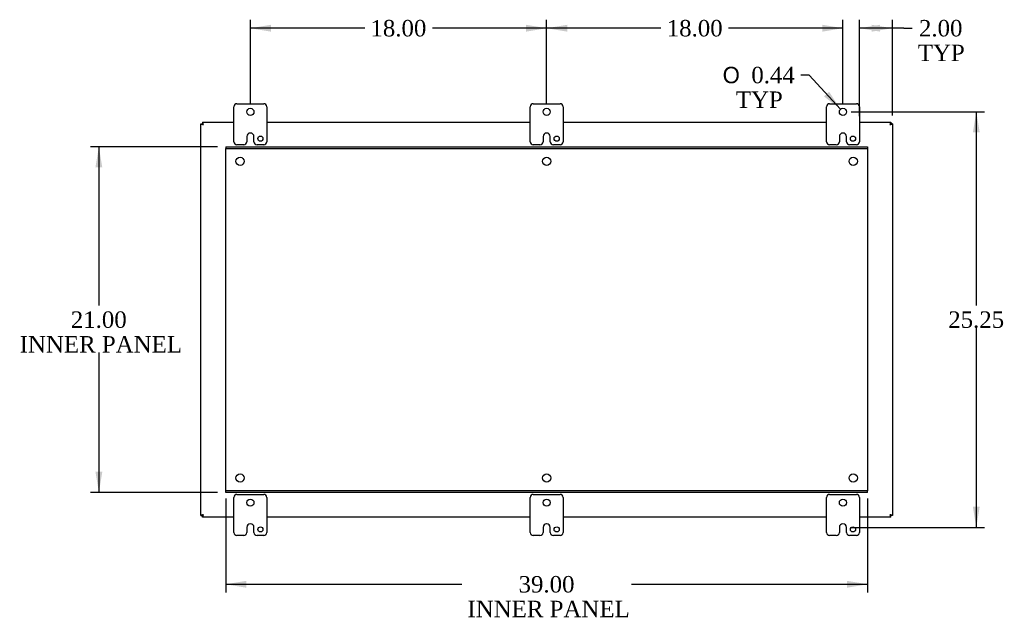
# Model space of a CAD drawing. Header units: inches. Extents: x 1 to 240, y -1 to 159.
# Tile 23 of 26: x 131 to 191, y 65 to 101. Entities that reach past the tile are written whole.
import ezdxf
from ezdxf.enums import TextEntityAlignment as Align
from ezdxf.lldxf.tags import DXFTag

# ---------------------------------------------------------------- set-up
doc = ezdxf.new("R2010")
doc.units = ezdxf.units.IN
doc.header["$MEASUREMENT"] = 0
for name, color, linetype in [('COM40681', 7, 'Continuous'), ('COM70531-1', 7, 'Continuous'), ('Default', 7, 'Continuous'), ('FET07720', 7, 'Continuous')]:
    doc.layers.add(name, color=color, linetype=linetype)
doc.styles.add('SEACAD_Solid_Edge_ANSI1_Symbols', font='txt')
doc.styles.add('SEACAD_Times_New_Roman', font='times.ttf')
tags = doc.linetypes.add('HIDDEN2', pattern=[0.1875, 0.125, -0.0625]).pattern_tags.tags
tags[6:7] = [DXFTag(74, 4), DXFTag(75, 0), DXFTag(340, '0'), DXFTag(46, 0.0), DXFTag(50, 0.0), DXFTag(44, 0.0), DXFTag(45, 0.0)]
tags[4:5] = [DXFTag(74, 4), DXFTag(75, 0), DXFTag(340, '0'), DXFTag(46, 0.0), DXFTag(50, 0.0), DXFTag(44, 0.0), DXFTag(45, 0.0)]
doc.dimstyles.new('HAMMOND_(STH_-_240x160)', dxfattribs={"dimtxt": 1, "dimasz": 1.25, "dimexe": 0.5, "dimexo": 0.5, "dimgap": 0.25, "dimtad": 0, "dimtih": 1, "dimtoh": 1, "dimzin": 0, "dimdsep": 46, "dimtxsty": 'SEACAD_Times_New_Roman', "dimblk1": '_SE_FILLED', "dimblk2": '_SE_FILLED', "dimsah": 1, "dimcen": 0.5, "dimadec": 0, "dimazin": 0, "dimtfac": 0.8, "dimtofl": 0, "dimtmove": 0, "dimatfit": 3, "dimfxl": 1, "dimtolj": 1, "dimtzin": 0, "dimarcsym": 0})

# ---------------------------------------------------------------- blocks, each defined once
blk = doc.blocks.new('SE4')
at = {"layer": 'COM40681', "color": 7, "linetype": 'HIDDEN2'}
for p, q in [((143.215, 93.574), (182.215, 93.574)), ((143.215, 93.574), (143.215, 93.479)), ((143.215, 93.449), (143.215, 93.479)), ((143.215, 93.479), (182.215, 93.479)), ((143.215, 72.699), (143.215, 93.449)), ((182.215, 93.574), (182.215, 93.479)), ((182.215, 93.479), (182.215, 93.449)), ((182.215, 93.449), (182.215, 72.699)), ((143.215, 72.669), (143.215, 72.699)), ((143.215, 72.574), (143.215, 72.669)), ((182.215, 72.669), (143.215, 72.669)), ((182.215, 72.574), (143.215, 72.574)), ((182.215, 72.699), (182.215, 72.669)), ((182.215, 72.574), (182.215, 72.669))]:
    blk.add_line(p, q, dxfattribs=at)
for centre in [(144.09, 92.699), (162.715, 92.699), (181.34, 92.699), (144.09, 73.449), (162.715, 73.449), (181.34, 73.449)]:
    blk.add_circle(centre, 0.25, dxfattribs=at)
at = {"layer": 'COM70531-1', "color": 7, "linetype": 'Continuous'}
for p, q in [((141.715, 94.979), (141.81, 94.979)), ((141.715, 71.169), (141.715, 94.979)), ((141.81, 95.074), (143.715, 95.074)), ((141.81, 95.074), (141.81, 94.979)), ((145.715, 95.074), (161.715, 95.074)), ((163.715, 95.074), (179.715, 95.074)), ((181.715, 95.074), (183.62, 95.074)), ((183.62, 95.074), (183.62, 94.979)), ((183.715, 94.979), (183.62, 94.979)), ((183.715, 94.979), (183.715, 71.169)), ((141.715, 71.169), (141.81, 71.169)), ((141.81, 71.074), (141.81, 71.169)), ((143.715, 71.074), (141.81, 71.074)), ((161.715, 71.074), (145.715, 71.074)), ((179.715, 71.074), (163.715, 71.074)), ((183.62, 71.074), (181.715, 71.074)), ((183.715, 71.169), (183.62, 71.169)), ((183.62, 71.074), (183.62, 71.169))]:
    blk.add_line(p, q, dxfattribs=at)
for points in [[(141.715, 94.979), (141.715, 94.975), (141.719, 94.971), (141.733, 94.963), (141.744, 94.959), (141.77, 94.951), (141.786, 94.947), (141.821, 94.939), (141.839, 94.935), (141.858, 94.931)], [(141.858, 94.931), (141.854, 94.95), (141.85, 94.969), (141.842, 95.003), (141.838, 95.019), (141.83, 95.046), (141.826, 95.056), (141.818, 95.07), (141.814, 95.074), (141.81, 95.074)], [(141.858, 94.931), (141.854, 94.937), (141.85, 94.944), (141.842, 94.955), (141.838, 94.961), (141.83, 94.97), (141.826, 94.973), (141.818, 94.978), (141.814, 94.979), (141.81, 94.979)], [(141.81, 94.979), (141.81, 94.975), (141.811, 94.971), (141.816, 94.963), (141.82, 94.959), (141.829, 94.951), (141.834, 94.947), (141.845, 94.939), (141.852, 94.935), (141.858, 94.931)], [(183.62, 95.074), (183.616, 95.074), (183.612, 95.07), (183.604, 95.056), (183.6, 95.046), (183.592, 95.019), (183.588, 95.003), (183.58, 94.969), (183.576, 94.95), (183.572, 94.931)], [(183.62, 94.979), (183.616, 94.979), (183.612, 94.978), (183.604, 94.973), (183.6, 94.97), (183.592, 94.961), (183.588, 94.955), (183.58, 94.944), (183.576, 94.937), (183.572, 94.931)], [(183.572, 94.931), (183.591, 94.935), (183.609, 94.939), (183.644, 94.947), (183.66, 94.951), (183.686, 94.959), (183.697, 94.963), (183.711, 94.971), (183.715, 94.975), (183.715, 94.979)], [(183.572, 94.931), (183.578, 94.935), (183.585, 94.939), (183.596, 94.947), (183.602, 94.951), (183.61, 94.959), (183.614, 94.963), (183.619, 94.971), (183.62, 94.975), (183.62, 94.979)], [(141.858, 71.217), (141.839, 71.213), (141.821, 71.209), (141.786, 71.201), (141.77, 71.197), (141.744, 71.189), (141.733, 71.185), (141.719, 71.177), (141.715, 71.173), (141.715, 71.169)], [(141.81, 71.074), (141.814, 71.074), (141.818, 71.078), (141.826, 71.092), (141.83, 71.103), (141.838, 71.129), (141.842, 71.145), (141.85, 71.18), (141.854, 71.198), (141.858, 71.217)], [(141.81, 71.169), (141.814, 71.169), (141.818, 71.17), (141.826, 71.175), (141.83, 71.179), (141.838, 71.188), (141.842, 71.193), (141.85, 71.205), (141.854, 71.211), (141.858, 71.217)], [(141.858, 71.217), (141.852, 71.213), (141.845, 71.209), (141.834, 71.201), (141.829, 71.197), (141.82, 71.189), (141.816, 71.185), (141.811, 71.177), (141.81, 71.173), (141.81, 71.169)], [(183.715, 71.169), (183.715, 71.173), (183.711, 71.177), (183.697, 71.185), (183.686, 71.189), (183.66, 71.197), (183.644, 71.201), (183.609, 71.209), (183.591, 71.213), (183.572, 71.217)], [(183.62, 71.169), (183.62, 71.173), (183.619, 71.177), (183.614, 71.185), (183.61, 71.189), (183.602, 71.197), (183.596, 71.201), (183.585, 71.209), (183.578, 71.213), (183.572, 71.217)], [(183.572, 71.217), (183.576, 71.198), (183.58, 71.18), (183.588, 71.145), (183.592, 71.129), (183.6, 71.103), (183.604, 71.092), (183.612, 71.078), (183.616, 71.074), (183.62, 71.074)], [(183.572, 71.217), (183.576, 71.211), (183.58, 71.205), (183.588, 71.193), (183.592, 71.188), (183.6, 71.179), (183.604, 71.175), (183.612, 71.17), (183.616, 71.169), (183.62, 71.169)]]:
    blk.add_open_spline(points, degree=3, knots=[0, 0, 0, 0, 0.25, 0.25, 0.5, 0.5, 0.75, 0.75, 1, 1, 1, 1], dxfattribs=at)
at = {"layer": 'FET07720', "color": 7, "linetype": 'Continuous'}
for p, q in [((143.715, 93.887), (143.715, 96.012)), ((143.903, 96.199), (145.528, 96.199)), ((145.715, 96.012), (145.715, 93.887)), ((161.715, 93.887), (161.715, 96.012)), ((161.903, 96.199), (163.528, 96.199)), ((163.715, 96.012), (163.715, 93.887)), ((179.715, 93.887), (179.715, 96.012)), ((179.903, 96.199), (181.528, 96.199)), ((181.715, 96.012), (181.715, 93.887)), ((144.497, 94.199), (144.497, 93.887)), ((144.716, 94.417), (144.715, 94.417)), ((144.934, 93.887), (144.934, 94.199)), ((162.497, 94.199), (162.497, 93.887)), ((162.716, 94.417), (162.715, 94.417)), ((162.934, 93.887), (162.934, 94.199)), ((180.497, 94.199), (180.497, 93.887)), ((180.716, 94.417), (180.715, 94.417)), ((180.934, 93.887), (180.934, 94.199)), ((144.31, 93.699), (143.903, 93.699)), ((145.528, 93.699), (145.121, 93.699)), ((162.31, 93.699), (161.903, 93.699)), ((163.528, 93.699), (163.121, 93.699)), ((180.31, 93.699), (179.903, 93.699)), ((181.528, 93.699), (181.121, 93.699)), ((143.903, 72.449), (145.528, 72.449)), ((161.903, 72.449), (163.528, 72.449)), ((179.903, 72.449), (181.528, 72.449)), ((143.715, 70.137), (143.715, 72.262)), ((145.715, 72.262), (145.715, 70.137)), ((161.715, 70.137), (161.715, 72.262)), ((163.715, 72.262), (163.715, 70.137)), ((179.715, 70.137), (179.715, 72.262)), ((181.715, 72.262), (181.715, 70.137)), ((144.716, 70.667), (144.715, 70.667)), ((162.716, 70.667), (162.715, 70.667)), ((180.716, 70.667), (180.715, 70.667)), ((144.497, 70.449), (144.497, 70.137)), ((144.934, 70.137), (144.934, 70.449)), ((162.497, 70.449), (162.497, 70.137)), ((162.934, 70.137), (162.934, 70.449)), ((180.497, 70.449), (180.497, 70.137)), ((180.934, 70.137), (180.934, 70.449)), ((144.31, 69.949), (143.903, 69.949)), ((145.528, 69.949), (145.121, 69.949)), ((162.31, 69.949), (161.903, 69.949)), ((163.528, 69.949), (163.121, 69.949)), ((180.31, 69.949), (179.903, 69.949)), ((181.528, 69.949), (181.121, 69.949))]:
    blk.add_line(p, q, dxfattribs=at)
for centre, radius in [((144.715, 95.699), 0.219), ((162.715, 95.699), 0.219), ((180.715, 95.699), 0.219), ((145.324, 94.074), 0.156), ((163.324, 94.074), 0.156), ((181.324, 94.074), 0.156), ((144.715, 71.949), 0.219), ((162.715, 71.949), 0.219), ((180.715, 71.949), 0.219), ((145.324, 70.324), 0.156), ((163.324, 70.324), 0.156), ((181.324, 70.324), 0.156)]:
    blk.add_circle(centre, radius, dxfattribs=at)
for centre, radius, start, end in [((143.903, 96.012), 0.188, 90, 180), ((145.528, 96.012), 0.188, 0, 90), ((161.903, 96.012), 0.188, 90, 180), ((163.528, 96.012), 0.188, 0, 90), ((179.903, 96.012), 0.188, 90, 180), ((181.528, 96.012), 0.188, 0, 90), ((144.715, 94.199), 0.218, 90, 180), ((144.716, 94.199), 0.218, 0, 90), ((162.715, 94.199), 0.218, 90, 180), ((162.716, 94.199), 0.218, 0, 90), ((180.715, 94.199), 0.218, 90, 180), ((180.716, 94.199), 0.218, 0, 90), ((143.903, 93.887), 0.188, 180, 270), ((144.31, 93.887), 0.188, 270, 0), ((145.121, 93.887), 0.188, 180, 270), ((145.528, 93.887), 0.188, 270, 0), ((161.903, 93.887), 0.188, 180, 270), ((162.31, 93.887), 0.188, 270, 0), ((163.121, 93.887), 0.187, 180, 270), ((163.528, 93.887), 0.188, 270, 0), ((179.903, 93.887), 0.188, 180, 270), ((180.31, 93.887), 0.188, 270, 0), ((181.121, 93.887), 0.188, 180, 270), ((181.528, 93.887), 0.188, 270, 0), ((143.903, 72.262), 0.188, 90, 180), ((145.528, 72.262), 0.188, 0, 90), ((161.903, 72.262), 0.188, 90, 180), ((163.528, 72.262), 0.188, 0, 90), ((179.903, 72.262), 0.188, 90, 180), ((181.528, 72.262), 0.188, 0, 90), ((144.715, 70.449), 0.218, 90, 180), ((144.716, 70.449), 0.218, 0, 90), ((162.715, 70.449), 0.218, 90, 180), ((162.716, 70.449), 0.218, 0, 90), ((180.715, 70.449), 0.218, 90, 180), ((180.716, 70.449), 0.218, 0, 90), ((143.903, 70.137), 0.188, 180, 270), ((144.31, 70.137), 0.188, 270, 0), ((145.121, 70.137), 0.188, 180, 270), ((145.528, 70.137), 0.188, 270, 0), ((161.903, 70.137), 0.188, 180, 270), ((162.31, 70.137), 0.188, 270, 0), ((163.121, 70.137), 0.188, 180, 270), ((163.528, 70.137), 0.188, 270, 0), ((179.903, 70.137), 0.188, 180, 270), ((180.31, 70.137), 0.188, 270, 0), ((181.121, 70.137), 0.188, 180, 270), ((181.528, 70.137), 0.188, 270, 0)]:
    blk.add_arc(centre, radius, start, end, dxfattribs=at)
blk = doc.blocks.new('DMBLK5932')
at = {"layer": 'Default', "linetype": 'Continuous'}
for points in [[(135.304, 92.324), (135.72, 92.324), (135.512, 93.574)], [(135.304, 73.824), (135.512, 72.574), (135.72, 73.824)]]:
    blk.add_hatch(color=7, dxfattribs=at).paths.add_polyline_path(points)
at = {"layer": 'Default', "color": 7, "linetype": 'Continuous'}
for p, q in [((142.715, 93.574), (135.012, 93.574)), ((135.512, 93.574), (135.512, 83.924)), ((135.512, 81.074), (135.512, 72.574)), ((142.715, 72.574), (135.012, 72.574))]:
    blk.add_line(p, q, dxfattribs=at)
at = {"layer": 'Default', "color": 7, "linetype": 'Continuous', "style": 'SEACAD_Times_New_Roman'}
for s, p in [('21.00', (133.806, 83.574)), ('INNER PANEL', (130.702, 82.074))]:
    blk.add_text(s, height=1, dxfattribs=at).set_placement(p, align=Align.TOP_LEFT)
blk = doc.blocks.new('_SE_FILLED')
at = {"color": 0}
blk.add_line((0, 0), (-1, 0), dxfattribs=at)
blk.add_solid([(0, 0), (-1, -0.1665), (-1, 0.1665), (0, 0)], dxfattribs=at)
blk = doc.blocks.new('DMBLK5933')
at = {"layer": 'Default', "linetype": 'Continuous'}
for points in [[(144.465, 66.781), (144.465, 67.197), (143.215, 66.989)], [(180.965, 66.781), (182.215, 66.989), (180.965, 67.197)]]:
    blk.add_hatch(color=7, dxfattribs=at).paths.add_polyline_path(points)
at = {"layer": 'Default', "color": 7, "linetype": 'Continuous'}
for p, q in [((143.215, 72.199), (143.215, 66.489)), ((182.215, 72.199), (182.215, 66.489)), ((143.215, 66.989), (157.555, 66.989)), ((167.875, 66.989), (182.215, 66.989))]:
    blk.add_line(p, q, dxfattribs=at)
at = {"layer": 'Default', "color": 7, "linetype": 'Continuous', "style": 'SEACAD_Times_New_Roman'}
for s, p in [('39.00', (161.009, 67.489)), ('INNER PANEL', (157.905, 65.989))]:
    blk.add_text(s, height=1, dxfattribs=at).set_placement(p, align=Align.TOP_LEFT)
blk = doc.blocks.new('DMBLK5934')
at = {"layer": 'Default', "linetype": 'Continuous'}
for points in [[(182.965, 100.995), (181.715, 100.787), (182.965, 100.578)], [(182.465, 100.995), (182.465, 100.578), (183.715, 100.787)]]:
    blk.add_hatch(color=7, dxfattribs=at).paths.add_polyline_path(points)
at = {"layer": 'Default', "color": 7, "linetype": 'Continuous'}
for p, q in [((181.715, 95.449), (181.715, 101.287)), ((183.715, 95.479), (183.715, 101.287)), ((184.411, 100.787), (181.715, 100.787)), ((184.411, 100.787), (184.911, 100.787))]:
    blk.add_line(p, q, dxfattribs=at)
at = {"layer": 'Default', "color": 7, "linetype": 'Continuous', "style": 'SEACAD_Times_New_Roman'}
for s, p in [('2.00', (185.332, 101.287)), ('TYP', (185.261, 99.787))]:
    blk.add_text(s, height=1, dxfattribs=at).set_placement(p, align=Align.TOP_LEFT)
blk = doc.blocks.new('DMBLK5935')
at = {"layer": 'Default', "linetype": 'Continuous'}
for points in [[(163.965, 100.995), (162.715, 100.787), (163.965, 100.578)], [(179.465, 100.995), (179.465, 100.578), (180.715, 100.787)]]:
    blk.add_hatch(color=7, dxfattribs=at).paths.add_polyline_path(points)
at = {"layer": 'Default', "color": 7, "linetype": 'Continuous'}
for p, q in [((162.715, 96.199), (162.715, 101.287)), ((180.715, 96.199), (180.715, 101.287)), ((169.659, 100.787), (162.715, 100.787)), ((180.715, 100.787), (173.771, 100.787))]:
    blk.add_line(p, q, dxfattribs=at)
at = {"layer": 'Default', "color": 7, "linetype": 'Continuous', "style": 'SEACAD_Times_New_Roman'}
blk.add_text('18.00', height=1, dxfattribs=at).set_placement((170.009, 101.287), align=Align.TOP_LEFT)
blk = doc.blocks.new('DMBLK5936')
at = {"layer": 'Default', "linetype": 'Continuous'}
for points in [[(145.965, 100.995), (144.715, 100.787), (145.965, 100.578)], [(161.465, 100.995), (161.465, 100.578), (162.715, 100.787)]]:
    blk.add_hatch(color=7, dxfattribs=at).paths.add_polyline_path(points)
at = {"layer": 'Default', "color": 7, "linetype": 'Continuous'}
for p, q in [((144.715, 96.199), (144.715, 101.287)), ((162.715, 96.199), (162.715, 101.287)), ((151.659, 100.787), (144.715, 100.787)), ((162.715, 100.787), (155.771, 100.787))]:
    blk.add_line(p, q, dxfattribs=at)
at = {"layer": 'Default', "color": 7, "linetype": 'Continuous', "style": 'SEACAD_Times_New_Roman'}
blk.add_text('18.00', height=1, dxfattribs=at).set_placement((152.009, 101.287), align=Align.TOP_LEFT)
blk = doc.blocks.new('DMBLK5937')
at = {"layer": 'Default', "linetype": 'Continuous'}
for points in [[(189.024, 94.449), (188.816, 95.699), (188.607, 94.449)], [(189.024, 71.699), (188.607, 71.699), (188.816, 70.449)]]:
    blk.add_hatch(color=7, dxfattribs=at).paths.add_polyline_path(points)
at = {"layer": 'Default', "color": 7, "linetype": 'Continuous'}
for p, q in [((181.215, 95.699), (189.316, 95.699)), ((188.816, 95.699), (188.816, 83.924)), ((188.816, 82.574), (188.816, 70.449)), ((181.216, 70.449), (189.316, 70.449))]:
    blk.add_line(p, q, dxfattribs=at)
at = {"layer": 'Default', "color": 7, "linetype": 'Continuous', "style": 'SEACAD_Times_New_Roman'}
blk.add_text('25.25', height=1, dxfattribs=at).set_placement((187.11, 83.574), align=Align.TOP_LEFT)
blk = doc.blocks.new('DMBLK5938')
at = {"layer": 'Default', "linetype": 'Continuous'}
blk.add_hatch(color=7, dxfattribs=at).paths.add_polyline_path([(179.567, 96.639), (180.567, 95.86), (179.874, 96.921)])
at = {"layer": 'Default', "color": 7, "linetype": 'Continuous'}
for p, q in [((178.653, 97.94), (178.153, 97.94)), ((180.567, 95.86), (178.653, 97.94))]:
    blk.add_line(p, q, dxfattribs=at)
for s, style, p in [('O', 'SEACAD_Solid_Edge_ANSI1_Symbols', (173.409, 98.44)), ('0.44', 'SEACAD_Times_New_Roman', (175.149, 98.44)), ('TYP', 'SEACAD_Times_New_Roman', (174.208, 96.94))]:
    blk.add_text(s, height=1, dxfattribs=dict(at, style=style)).set_placement(p, align=Align.TOP_LEFT)

msp = doc.modelspace()

# ---------------------------------------------------------------- block references
at = {"layer": 'Default'}
msp.add_blockref('SE4', (0, 0), dxfattribs=at)

# ---------------------------------------------------------------- dimensions: what is measured, and where the dimension line sits
at = {"layer": 'Default', "color": 7, "linetype": 'Continuous'}
for base, p1, p2, picture, middle in [((144.715, 100.787), (162.715, 95.699), (144.715, 95.699), 'DMBLK5936', (153.715, 100.787)), ((162.715, 100.787), (180.715, 95.699), (162.715, 95.699), 'DMBLK5935', (171.715, 100.787))]:
    dim = msp.add_linear_dim(base=base, p1=p1, p2=p2, text='\\A1;<>', dimstyle='HAMMOND_(STH_-_240x160)', dxfattribs=at)
    dim.commit()
    dim.dimension.update_dxf_attribs({"geometry": picture, "text_midpoint": middle, "dimtype": 160})
dim = msp.add_linear_dim(base=(181.715, 100.787), p1=(183.715, 94.979), p2=(181.715, 94.949), text='\\A1;<>\\PTYP', dimstyle='HAMMOND_(STH_-_240x160)', override={"dimtmove": 1}, dxfattribs=at)
dim.commit()
dim.dimension.update_dxf_attribs({"geometry": 'DMBLK5934', "text_midpoint": (184.911, 100.787), "dimtype": 160})
dim = msp.add_diameter_dim_2p(p1=(180.863, 95.538), p2=(180.567, 95.86), text='\\A1;<>\\PTYP', dimstyle='HAMMOND_(STH_-_240x160)', dxfattribs=at)
dim.commit()
dim.dimension.update_dxf_attribs({"geometry": 'DMBLK5938', "text_midpoint": (178.153, 97.94), "dimtype": 163})
for base, p1, p2, angle, text, picture, middle in [((188.816, 95.699), (180.715, 95.699), (180.716, 70.449), 270.00113, '\\A1;<>', 'DMBLK5937', (188.816, 83.074)), ((135.512, 93.574), (143.215, 93.574), (143.215, 72.574), 270, '\\A1;<>\\PINNER PANEL', 'DMBLK5932', (135.512, 83.074)), ((143.215, 66.989), (143.215, 72.699), (182.215, 72.699), 0, '\\A1;<>\\PINNER PANEL', 'DMBLK5933', (162.715, 66.989))]:
    dim = msp.add_linear_dim(base=base, p1=p1, p2=p2, angle=angle, text=text, dimstyle='HAMMOND_(STH_-_240x160)', dxfattribs=at)
    dim.commit()
    dim.dimension.update_dxf_attribs({"geometry": picture, "text_midpoint": middle, "dimtype": 161})

doc.saveas('drawing.dxf')
